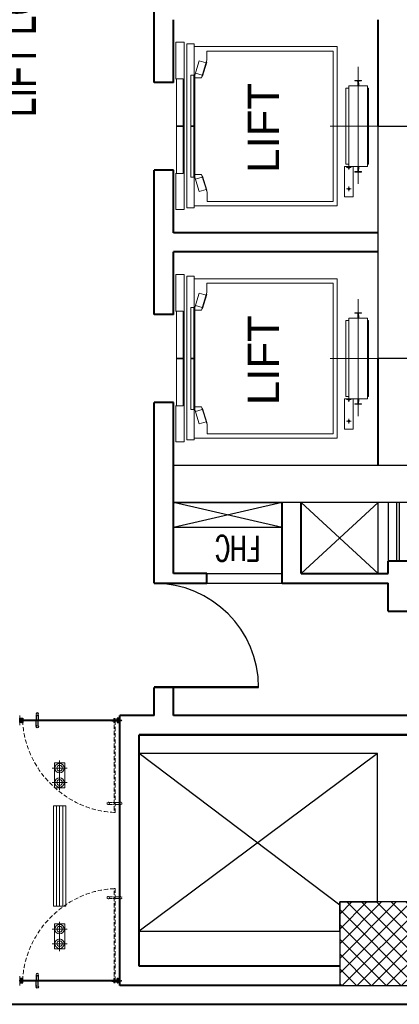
# Model space of a CAD drawing. Header units: inches. Extents: x 371717 to 373017, y 1317902 to 1318657.
# Tile 8 of 11: x 372538 to 372701, y 1317913 to 1318337. Entities that reach past the tile are written whole.
import ezdxf

# ---------------------------------------------------------------- set-up
doc = ezdxf.new("R2010")
doc.units = ezdxf.units.IN
doc.header["$LTSCALE"] = 35
doc.header["$MEASUREMENT"] = 0
doc.linetypes.add('HIDDEN', pattern=[0.375, 0.25, -0.125])
for name, color, linetype in [('2', 7, 'Continuous'), ('A-COLS', 4, 'Continuous'), ('A-DOOR', 7, 'Continuous'), ('A-SHAFT', 1, 'Continuous'), ('A-TEXT-600', 7, 'Continuous'), ('A_ele', 1, 'Continuous'), ('A_Louvers', 16, 'Continuous'), ('LINE', 4, 'Continuous')]:
    doc.layers.add(name, color=color, linetype=linetype)
for name, color, linetype, lineweight in [('A-LIFT', 154, 'Continuous', 9), ('A-WALL', 7, 'Continuous', 40), ('ac grill', 6, 'Continuous', 15), ('COL HATCH', 8, 'Continuous', 13), ('DIM', 221, 'Continuous', 9), ('I-CEIL-light', 150, 'Continuous', 0), ('I-Door', 30, 'Continuous', 15), ('I-Part-Gyps', 5, 'Continuous', 15), ('LIGHTS', 150, 'Continuous', 0)]:
    doc.layers.add(name, color=color, linetype=linetype, lineweight=lineweight)
doc.styles.add('300_simplex', font='simplex.shx', dxfattribs={"width": 0.7, "height": 300})
doc.styles.add('450_arial', font='txt', dxfattribs={"width": 0.7, "height": 48})
doc.styles.add('AR350', font='arial.ttf', dxfattribs={"width": 0.9})

# ---------------------------------------------------------------- blocks, each defined once
blk = doc.blocks.new('DOOR')
for p, q in [((-0.01, 0), (-0.01, 0.9999)), ((0, 0), (0, 1))]:
    blk.add_line(p, q)
blk.add_arc((0, 0), 1, 90, 180)
blk = doc.blocks.new('DFSDFB')
at = {"color": 3, "elevation": -240}
for points in [[(-372040, -46680), (-372040, -46733)], [(-372020, -46680), (-372020, -46733)]]:
    blk.add_lwpolyline(points, dxfattribs=at)
at = {"color": 3}
blk.add_circle((-372030, -46673, -240), 12.5, dxfattribs=at)
blk = doc.blocks.new('FGBFGB')
at = {"layer": 'DIM'}
blk.add_hatch(color=256, dxfattribs=at).paths.add_polyline_path([(-372035, -46743), (-372025, -46743), (-372025, -46733), (-372035, -46733)])
at = {"color": 3, "elevation": -240}
for points in [[(-372035, -46733), (-372035, -46743)], [(-372025, -46733), (-372025, -46743)]]:
    blk.add_lwpolyline(points, dxfattribs=at)
at = {"layer": 'LINE', "color": 4}
blk.add_blockref('DFSDFB', (0, 0), dxfattribs=at)
at = {"layer": 'LINE', "color": 4, "xscale": -1, "rotation": 180}
blk.add_blockref('DFSDFB', (0, -93476), dxfattribs=at)
blk = doc.blocks.new('A$C13574F4D')
at = {"layer": '2', "color": 6, "linetype": 'Continuous'}
for p, q in [((2, 5), (0, 5)), ((0, 5), (0, 0)), ((1, 1), (1, 4)), ((1, 4), (2, 3)), ((22, 1), (1, 1)), ((3, 6), (2, 5)), ((2, 3), (4, 6)), ((3, 7), (3, 7)), ((3, 7), (3, 6)), ((4, 7), (4, 8)), ((4, 7), (4, 7)), ((22, 1), (44, 1)), ((41, 7), (41, 8)), ((41, 7), (41, 7)), ((43, 3), (41, 6)), ((42, 7), (42, 7)), ((42, 7), (42, 6)), ((42, 6), (43, 5)), ((43, 5), (45, 5)), ((44, 4), (43, 3)), ((44, 1), (44, 4)), ((45, 5), (45, 0)), ((0, 0), (45, 0))]:
    blk.add_line(p, q, dxfattribs=at)
for centre, radius, start, end in [((3, 7), 0.5, 29.9989, 210.0003), ((3, 6), 1, 315.001, 29.9996), ((42, 7), 0.5, 330.0011, 149.9997), ((42, 6), 1, 149.9997, 225)]:
    blk.add_arc(centre, radius, start, end, dxfattribs=at)
blk = doc.blocks.new('dhshfh')
at = {"color": 7, "linetype": 'Continuous'}
for p, q in [((0, -6, 0), (2, -5, 0)), ((0, -6, 0), (2, -7, 0)), ((41, -5, 0), (2, -5, 0)), ((41, -7, 0), (2, -7, 0)), ((5, -7, 0), (4, -5, 0)), ((6, -7, 0), (5, -5, 0)), ((6, -7, 0), (5, -5, 0)), ((7, -7, 0), (6, -5, 0)), ((8, -7, 0), (7, -5, 0)), ((9, -7, 0), (8, -5, 0)), ((10, -7, 0), (9, -5, 0)), ((11, -7, 0), (10, -5, 0)), ((12, -7, 0), (11, -5, 0)), ((13, -7, 0), (12, -5, 0)), ((14, -7, 0), (13, -5, 0)), ((15, -7, 0), (14, -5, 0)), ((16, -7, 0), (15, -5, 0)), ((17, -7, 0), (16, -5, 0)), ((17, -7, 0), (16, -5, 0)), ((18, -7, 0), (17, -5, 0)), ((19, -7, 0), (18, -5, 0)), ((20, -7, 0), (19, -5, 0)), ((21, -7, 0), (20, -5, 0)), ((22, -7, 0), (21, -5, 0)), ((23, -7, 0), (22, -5, 0)), ((24, -7, 0), (23, -5, 0)), ((25, -7, 0), (24, -5, 0)), ((26, -7, 0), (25, -5, 0)), ((27, -7, 0), (26, -5, 0)), ((28, -7, 0), (27, -5, 0)), ((29, -7, 0), (28, -5, 0)), ((30, -7, 0), (29, -5, 0)), ((31, -7, 0), (30, -5, 0)), ((32, -7, 0), (31, -5, 0)), ((33, -7, 0), (32, -5, 0)), ((34, -7, 0), (33, -5, 0)), ((35, -7, 0), (34, -5, 0)), ((36, -7, 0), (35, -5, 0)), ((37, -7, 0), (36, -5, 0)), ((38, -7, 0), (37, -5, 0)), ((39, -7, 0), (38, -5, 0)), ((40, -7, 0), (39, -5, 0)), ((41, -5, 0), (41, -3, 0)), ((42, -3, 0), (41, -3, 0)), ((41, -9, 0), (41, -7, 0)), ((42, -9, 0), (41, -9, 0)), ((43, -8, 0), (43, -4, 0))]:
    blk.add_line(p, q, dxfattribs=at)
for centre, start, end in [((42, -4, 0), 0, 90), ((42, -8, 0), 270, 0)]:
    blk.add_arc(centre, 1, start, end, dxfattribs=at)
blk = doc.blocks.new('A$C4B1B412E')
at = {"layer": 'LINE'}
h = blk.add_hatch(dxfattribs=at)
h.set_pattern_fill('ANSI31', color=25, scale=0.2, angle=-90, style=0)
h.set_pattern_definition([(225, (19616.511, 13176.13184), (-0.449012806, 0.449012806), [])])
h.paths.add_polyline_path([(-437, 327), (-437, 342), (-437, 347), (-449, 347), (-449, 327)])
h = blk.add_hatch(dxfattribs=at)
h.set_pattern_fill('ANSI31', color=25, scale=0.2, angle=-90, style=0)
h.set_pattern_definition([(135, (19616.511, -13530.6771), (-0.449012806, -0.449012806), [])])
h.paths.add_polyline_path([(-437, -681), (-437, -697), (-437, -702), (-449, -702), (-449, -681)])
at = {"color": 5, "ltscale": 5}
for p, q in [((-452, 311, 0), (-452, 263, 0)), ((-452, 311, 0), (-437, 311, 0)), ((-449, -671, 0), (-449, 311, 0)), ((-449, 263, 0), (-449, 311, 0)), ((-440, 311, 0), (-440, -671, 0)), ((-440, 263, 0), (-440, 311, 0)), ((-437, 311, 0), (-437, 263, 0)), ((-452, 263, 0), (-449, 263, 0)), ((-437, 263, 0), (-440, 263, 0))]:
    blk.add_line(p, q, dxfattribs=at)
at = {"color": 8, "linetype": 'HIDDEN', "ltscale": 5}
for p, q in [((-1409, 296, 0), (-424, 296, 0)), ((-424, 286, 0), (-1409, 286, 0)), ((-424, 299, 0), (-471, 299, 0)), ((-471, 299, 0), (-471, 296, 0)), ((-471, 296, 0), (-424, 296, 0)), ((-471, 283, 0), (-471, 286, 0)), ((-471, 286, 0), (-424, 286, 0)), ((-424, 283, 0), (-471, 283, 0)), ((-424, 299, 0), (-424, 283, 0))]:
    blk.add_line(p, q, dxfattribs=at)
at = {"color": 8, "linetype": 'HIDDEN'}
for p, q in [((-1319, 296, 0), (-1319, 286, 0)), ((-1309, 296, 0), (-1309, 286, 0))]:
    blk.add_line(p, q, dxfattribs=at)
at = {"color": 8, "linetype": 'HIDDEN', "elevation": 0}
for points in [[(-1324, 348), (-1324, 296)], [(-1304, 348), (-1304, 296)], [(-1324, 233), (-1324, 286)], [(-1304, 233), (-1304, 286)]]:
    blk.add_lwpolyline(points, dxfattribs=at)
at = {"color": 8, "linetype": 'HIDDEN', "ltscale": 5, "elevation": 0}
blk.add_lwpolyline([(-1409, 296), (-1409, 286)], dxfattribs=at)
at = {"color": 5, "ltscale": 5, "elevation": 0}
blk.add_lwpolyline([(-449, -671), (-440, -671)], dxfattribs=at)
at = {"color": 8, "linetype": 'HIDDEN'}
for centre in [(-1314, 356, 0), (-1314, 225, 0)]:
    blk.add_circle(centre, 12.5, dxfattribs=at)
at = {"color": 252, "linetype": 'HIDDEN', "ltscale": 5, "extrusion": (-3.33482e-11, -6.26733e-09, -1)}
blk.add_ellipse((-510, 227, 0), major_axis=(-668, 668, 0), ratio=0.900623, start_param=3.910619, end_param=5.509863, dxfattribs=at)
at = {"color": 5, "ltscale": 5, "extrusion": (-3.33482e-11, -6.26733e-09, -1)}
blk.add_ellipse((-444, 290, 0), major_axis=(2.8, 2.8, 0), ratio=1, start_param=3.141593, end_param=9.424778, dxfattribs=at)
at = {"color": 8, "linetype": 'HIDDEN', "ltscale": 5, "extrusion": (-6.26733e-09, 3.33482e-11, -1)}
blk.add_ellipse((-444, 290, 0), major_axis=(2.8, -2.8, 0), ratio=1, start_param=3.141593, end_param=9.424778, dxfattribs=at)
at = {"layer": '2', "color": 6, "linetype": 'Continuous'}
for p, q in [((-467, 348, 0), (-454, 348, 0)), ((-467, 330, 0), (-467, 348, 0)), ((-465, 330, 0), (-467, 330, 0)), ((-465, 329, 0), (-467, 329, 0)), ((-467, 329, 0), (-467, 326, 0)), ((-467, 325, 0), (-467, 326, 0)), ((-467, 322, 0), (-467, 325, 0)), ((-465, 322, 0), (-467, 322, 0)), ((-466, 332, 0), (-466, 346, 0)), ((-463, 329, 0), (-466, 332, 0)), ((-465, 347, 0), (-461, 347, 0)), ((-464, 328, 0), (-465, 330, 0)), ((-464, 329, 0), (-465, 329, 0)), ((-465, 327, 0), (-464, 328, 0)), ((-465, 324, 0), (-464, 323, 0)), ((-464, 322, 0), (-465, 322, 0)), ((-464, 327, 0), (-464, 328, 0)), ((-452, 326, 0), (-464, 326, 0)), ((-452, 325, 0), (-464, 325, 0)), ((-463, 327, 0), (-462, 328, 0)), ((-460, 347, 0), (-457, 347, 0)), ((-457, 345, 0), (-457, 346, 0)), ((-455, 327, 0), (-457, 345, 0)), ((-455, 342, 0), (-454, 328, 0)), ((-453, 326, 0), (-455, 326, 0)), ((-454, 348, 0), (-454, 345, 0)), ((-454, 345, 0), (-453, 345, 0)), ((-453, 343, 0), (-454, 343, 0)), ((-451, 329, 0), (-454, 329, 0)), ((-454, 328, 0), (-452, 328, 0)), ((-454, 328, 0), (-453, 328, 0)), ((-454, 323, 0), (-452, 323, 0)), ((-451, 322, 0), (-454, 322, 0)), ((-453, 345, 0), (-452, 343, 0)), ((-452, 328, 0), (-452, 326, 0)), ((-452, 323, 0), (-452, 325, 0)), ((-451, 328, 0), (-451, 329, 0)), ((-451, 326, 0), (-451, 328, 0)), ((-445, 326, 0), (-451, 326, 0)), ((-451, 325, 0), (-451, 322, 0)), ((-438, 325, 0), (-451, 325, 0)), ((-444, 326, 0), (-445, 326, 0)), ((-444, 326, 0), (-444, 326, 0)), ((-424, 326, 0), (-444, 326, 0)), ((-438, 322, 0), (-438, 325, 0)), ((-435, 322, 0), (-438, 322, 0)), ((-437, 343, 0), (-436, 345, 0)), ((-425, 325, 0), (-437, 325, 0)), ((-437, 325, 0), (-437, 323, 0)), ((-437, 323, 0), (-435, 323, 0)), ((-436, 345, 0), (-435, 345, 0)), ((-434, 343, 0), (-436, 343, 0)), ((-435, 345, 0), (-435, 348, 0)), ((-435, 348, 0), (-422, 348, 0)), ((-433, 344, 0), (-433, 345, 0)), ((-432, 346, 0), (-424, 346, 0)), ((-425, 323, 0), (-424, 324, 0)), ((-424, 322, 0), (-425, 322, 0)), ((-423, 322, 0), (-424, 322, 0)), ((-423, 345, 0), (-423, 327, 0)), ((-422, 322, 0), (-423, 322, 0)), ((-422, 348, 0), (-422, 322, 0)), ((-465, -676, 0), (-467, -676, 0)), ((-467, -676, 0), (-467, -679, 0)), ((-467, -679, 0), (-467, -681, 0)), ((-467, -684, 0), (-467, -681, 0)), ((-465, -684, 0), (-467, -684, 0)), ((-465, -684, 0), (-467, -684, 0)), ((-467, -684, 0), (-467, -702, 0)), ((-467, -702, 0), (-454, -702, 0)), ((-463, -683, 0), (-466, -686, 0)), ((-466, -687, 0), (-466, -700, 0)), ((-464, -677, 0), (-465, -676, 0)), ((-465, -679, 0), (-464, -678, 0)), ((-465, -681, 0), (-464, -682, 0)), ((-464, -683, 0), (-465, -684, 0)), ((-464, -683, 0), (-465, -684, 0)), ((-465, -701, 0), (-461, -701, 0)), ((-452, -679, 0), (-464, -679, 0)), ((-452, -681, 0), (-464, -681, 0)), ((-464, -682, 0), (-464, -683, 0)), ((-463, -681, 0), (-462, -683, 0)), ((-460, -701, 0), (-457, -701, 0)), ((-455, -681, 0), (-457, -699, 0)), ((-457, -699, 0), (-457, -700, 0)), ((-453, -681, 0), (-455, -681, 0)), ((-455, -697, 0), (-454, -682, 0)), ((-451, -676, 0), (-454, -676, 0)), ((-454, -677, 0), (-452, -678, 0)), ((-454, -683, 0), (-452, -682, 0)), ((-454, -682, 0), (-453, -682, 0)), ((-451, -684, 0), (-454, -684, 0)), ((-453, -697, 0), (-454, -698, 0)), ((-454, -702, 0), (-454, -700, 0)), ((-454, -700, 0), (-453, -700, 0)), ((-453, -700, 0), (-452, -698, 0)), ((-452, -678, 0), (-452, -679, 0)), ((-452, -682, 0), (-452, -681, 0)), ((-451, -679, 0), (-451, -676, 0)), ((-438, -679, 0), (-451, -679, 0)), ((-445, -681, 0), (-451, -681, 0)), ((-451, -681, 0), (-451, -682, 0)), ((-451, -683, 0), (-451, -684, 0)), ((-444, -680, 0), (-445, -681, 0)), ((-444, -681, 0), (-444, -680, 0)), ((-424, -681, 0), (-444, -681, 0)), ((-435, -676, 0), (-438, -676, 0)), ((-438, -676, 0), (-438, -679, 0)), ((-437, -678, 0), (-435, -677, 0)), ((-437, -679, 0), (-437, -678, 0)), ((-425, -679, 0), (-437, -679, 0)), ((-437, -698, 0), (-436, -700, 0)), ((-434, -698, 0), (-436, -697, 0)), ((-436, -700, 0), (-435, -700, 0)), ((-435, -700, 0), (-435, -702, 0)), ((-435, -702, 0), (-422, -702, 0)), ((-433, -699, 0), (-433, -700, 0)), ((-432, -701, 0), (-424, -701, 0)), ((-424, -676, 0), (-425, -677, 0)), ((-425, -678, 0), (-424, -679, 0)), ((-423, -676, 0), (-424, -676, 0)), ((-422, -676, 0), (-423, -676, 0)), ((-423, -700, 0), (-423, -682, 0)), ((-422, -702, 0), (-422, -676, 0))]:
    blk.add_line(p, q, dxfattribs=at)
for centre, radius, start, end in [((-465, 346, 0), 0.8, 90, 180), ((-465, 332, 0), 0.8, 180, 225), ((-464, 327, 0), 0.4, 150, 270), ((-464, 324, 0), 0.4, 90, 210), ((-465, 328, 0), 0.801, 329.9994, 45.0005), ((-464, 327, 0), 0.6, 150, 330.0002), ((-465, 323, 0), 0.801, 314.9995, 30.0006), ((-463, 328, 0), 0.5, 330, 45), ((-461, 347, 0), 0.3, 180, 0), ((-457, 346, 0), 0.8, 3.8105, 90), ((-454, 342, 0), 0.8, 75, 183.8141), ((-455, 327, 0), 0.5, 183.8144, 270), ((-454, 329, 0), 0.65, 90, 251.0755), ((-454, 322, 0), 0.65, 108.9245, 270), ((-452, 343, 0), 0.5, 254.9999, 30.0001), ((-453, 327, 0), 0.6, 270.0001, 90), ((-451, 328, 0), 0.3, 270, 90), ((-436, 343, 0), 0.5, 149.9999, 285), ((-435, 322, 0), 0.65, 270, 71.0754), ((-434, 344, 0), 0.8, 285, 0), ((-432, 345, 0), 0.8, 90, 179.9999), ((-425, 324, 0), 0.4, 330.0001, 90), ((-424, 323, 0), 0.8, 150, 225.0002), ((-424, 345, 0), 0.8, 0.0001, 90), ((-424, 327, 0), 0.8, 270, 0), ((-465, -687, 0), 0.8, 135, 180), ((-465, -700, 0), 0.8, 180, 270), ((-464, -679, 0), 0.4, 150, 270), ((-464, -681, 0), 0.4, 90, 210), ((-465, -678, 0), 0.801, 329.9994, 45.0005), ((-464, -682, 0), 0.6, 29.9998, 210), ((-465, -683, 0), 0.801, 314.9995, 30.0006), ((-463, -683, 0), 0.5, 315, 30), ((-461, -701, 0), 0.3, 0, 180), ((-457, -700, 0), 0.8, 270, 356.1895), ((-455, -681, 0), 0.5, 90, 176.1856), ((-454, -697, 0), 0.8, 176.1859, 285), ((-454, -677, 0), 0.65, 90, 251.0755), ((-454, -683, 0), 0.65, 108.9245, 270), ((-453, -681, 0), 0.6, 270, 89.9999), ((-452, -698, 0), 0.5, 329.9999, 105.0001), ((-451, -682, 0), 0.3, 270, 90), ((-436, -698, 0), 0.5, 75, 210.0001), ((-435, -677, 0), 0.65, 288.9246, 90), ((-434, -699, 0), 0.8, 0, 75), ((-432, -700, 0), 0.8, 180.0001, 270), ((-424, -678, 0), 0.8, 134.9998, 210), ((-425, -679, 0), 0.4, 270, 29.9999), ((-424, -682, 0), 0.8, 0, 90), ((-424, -700, 0), 0.8, 270, 359.9999)]:
    blk.add_arc(centre, radius, start, end, dxfattribs=at)
at = {"layer": 'I-Part-Gyps', "lineweight": 15}
for p, q in [((-394, 348, 0), (-494, 348, 0)), ((-394, -702, 0), (-494, -702, 0)), ((-394, -702, 0), (-494, -702, 0))]:
    blk.add_line(p, q, dxfattribs=at)
at = {"layer": 'LINE', "color": 25, "elevation": 0}
for points in [[(-449, 327), (-449, 347), (-437, 347), (-437, 342), (-437, 342), (-437, 327)], [(-449, -681), (-449, -702), (-437, -702), (-437, -697), (-437, -697), (-437, -681)]]:
    blk.add_lwpolyline(points, close=True, dxfattribs=at)
at = {"layer": 'LINE', "color": 4, "extrusion": (0, 0, -1), "zscale": -1}
blk.add_blockref('A$C13574F4D', (422, 317, 0), dxfattribs=at)
at = {"layer": 'LINE', "color": 4, "rotation": 270}
blk.add_blockref('dhshfh', (-438, 366, 0), dxfattribs=at)
at = {"layer": 'LINE', "color": 4, "extrusion": (0, 0, -1), "zscale": -1, "rotation": 270}
blk.add_blockref('FGBFGB', (47182, -372548, -240), dxfattribs=at)
at = {"layer": 'LINE', "color": 4, "extrusion": (0, 0, -1), "xscale": -1, "zscale": -1, "rotation": 180}
blk.add_blockref('A$C13574F4D', (422, -671, 0), dxfattribs=at)
blk = doc.blocks.new('cflgrid-flat-3')
at = {"layer": 'I-CEIL-light', "ltscale": 10}
for p, q in [((300, 420), (300, 180)), ((420, 300), (180, 300))]:
    blk.add_line(p, q, dxfattribs=at)
for radius in [75, 45]:
    blk.add_circle((300, 300), radius, dxfattribs=at)
blk = doc.blocks.new('A$C64E82A7A')
at = {"layer": 'LIGHTS', "linetype": 'ByBlock'}
blk.add_lwpolyline([(27, 27), (327, 27), (327, 152), (27, 152)], close=True, dxfattribs=at)
at = {"layer": 'LIGHTS', "ltscale": 10}
for p, xscale, yscale, zscale, rotation in [((-135, -135), 0.7499999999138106, 0.7499999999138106, 0.7499999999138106, 0.01273986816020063), ((488, -135), -0.7499999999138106, 0.75, 0.75, 359.9872601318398)]:
    blk.add_blockref('cflgrid-flat-3', p, dxfattribs=dict(at, xscale=xscale, yscale=yscale, zscale=zscale, rotation=rotation))
blk = doc.blocks.new('A$C4DBF7927')
at = {"layer": 'ac grill'}
for p, q in [((38, 0), (38, -1200)), ((75, 0), (75, -1200)), ((112, 0), (112, -1200))]:
    blk.add_line(p, q, dxfattribs=at)
blk.add_lwpolyline([(0, -1200), (150, -1200), (150, 0), (0, 0)], close=True, dxfattribs=at)

msp = doc.modelspace()

# ---------------------------------------------------------------- hatches: boundary and pattern name
at = {"layer": 'COL HATCH'}
h = msp.add_hatch(dxfattribs=at)
h.set_pattern_fill('ANSI37', color=256, scale=36, angle=90, style=0)
h.set_pattern_definition([(135, (372711.621, 1317618.76), (-3.18198, -3.18198), []), (225, (372711.621, 1317618.76), (3.18198, -3.18198), [])])
h.paths.add_polyline_path([(372711.62, 1317921.16), (372711.62, 1317957.16), (372675.62, 1317957.16), (372675.62, 1317921.16)])

# ---------------------------------------------------------------- linework, layer by layer
at = {"layer": 'A-COLS', "elevation": -0.06}
for points in [[(372692.18, 1318191.34), (372692.18, 1318291.42), (372704.78, 1318291.42), (372704.78, 1318191.34)], [(372603.98, 1318145.44), (372704.78, 1318145.44), (372704.78, 1318129.24), (372603.98, 1318129.24)]]:
    msp.add_lwpolyline(points, close=True, dxfattribs=at)
at = {"layer": 'A-COLS', "ltscale": 2.5, "elevation": -0.06}
msp.add_lwpolyline([(372711.62, 1317921.16), (372711.62, 1317957.16), (372675.62, 1317957.16), (372675.62, 1317921.16)], close=True, dxfattribs=at)
at = {"layer": 'A-LIFT'}
for p, q in [((372683.61, 1318317.03, -0.06), (372683.61, 1318266.61, -0.06)), ((372612.82, 1318313.39, -0.06), (372612.82, 1318269.45, -0.06)), ((372671.57, 1318291.42, -0.06), (372691.95, 1318291.42, -0.06)), ((372680.54, 1318273.69, -0.06), (372678.59, 1318273.69, -0.06)), ((372679.57, 1318272.71, -0.06), (372679.57, 1318274.67, -0.06)), ((372679.57, 1318263.46, -0.06), (372679.57, 1318265.42, -0.06)), ((372680.54, 1318264.44, -0.06), (372678.59, 1318264.44, -0.06)), ((372683.61, 1318216.95, -0.06), (372683.61, 1318166.53, -0.06)), ((372612.82, 1318213.31, -0.06), (372612.82, 1318169.37, -0.06)), ((372671.57, 1318191.34, -0.06), (372691.95, 1318191.34, -0.06)), ((372680.54, 1318173.61, -0.06), (372678.59, 1318173.61, -0.06)), ((372679.57, 1318172.63, -0.06), (372679.57, 1318174.59, -0.06)), ((372680.54, 1318164.36, -0.06), (372678.59, 1318164.36, -0.06)), ((372679.57, 1318163.38, -0.06), (372679.57, 1318165.34, -0.06))]:
    msp.add_line(p, q, dxfattribs=at)
at = {"layer": 'A-LIFT', "elevation": -0.06}
for points in [[(372605.02, 1318311.66), (372605.02, 1318327.65), (372608.66, 1318327.65), (372608.66, 1318255.57), (372605.02, 1318255.57), (372605.02, 1318271.18)], [(372612.98, 1318257.09), (372674.51, 1318257.09), (372674.51, 1318325.75), (372612.98, 1318325.75)], [(372613.19, 1318270.58), (372616.06, 1318270.58), (372618.49, 1318263.06), (372618.49, 1318259.02), (372672.82, 1318259.02), (372672.82, 1318323.82), (372618.38, 1318323.82), (372618.38, 1318319.81), (372616.06, 1318312.26), (372613.19, 1318312.26)], [(372613.19, 1318313.39), (372615.09, 1318319.61), (372618.04, 1318318.71)], [(372616.29, 1318312.99), (372616.47, 1318312.94), (372618.33, 1318319.02), (372618.15, 1318319.08)], [(372616.4, 1318313.36), (372613.45, 1318314.27)], [(372679.57, 1318275.04), (372678.29, 1318275.04), (372678.29, 1318307.8), (372679.57, 1318307.8)], [(372687.66, 1318275.04), (372688.04, 1318275.04), (372688.04, 1318307.8), (372687.66, 1318307.8)], [(372613.19, 1318269.45), (372615.09, 1318263.23), (372618.04, 1318264.13)], [(372616.4, 1318269.48), (372613.45, 1318268.57)], [(372616.29, 1318269.85), (372616.47, 1318269.9), (372618.33, 1318263.82), (372618.15, 1318263.76)], [(372605.02, 1318211.58), (372605.02, 1318227.57), (372608.66, 1318227.57), (372608.66, 1318155.49), (372605.02, 1318155.49), (372605.02, 1318171.1)], [(372612.98, 1318157.01), (372674.51, 1318157.01), (372674.51, 1318225.67), (372612.98, 1318225.67)], [(372613.19, 1318170.5), (372616.06, 1318170.5), (372618.49, 1318162.98), (372618.49, 1318158.94), (372672.82, 1318158.94), (372672.82, 1318223.74), (372618.38, 1318223.74), (372618.38, 1318219.73), (372616.06, 1318212.18), (372613.19, 1318212.18)], [(372613.19, 1318213.31), (372615.09, 1318219.53), (372618.04, 1318218.63)], [(372616.29, 1318212.91), (372616.47, 1318212.86), (372618.33, 1318218.94), (372618.15, 1318219)], [(372616.4, 1318213.28), (372613.45, 1318214.19)], [(372679.57, 1318174.96), (372678.29, 1318174.96), (372678.29, 1318207.72), (372679.57, 1318207.72)], [(372687.66, 1318174.96), (372688.04, 1318174.96), (372688.04, 1318207.72), (372687.66, 1318207.72)], [(372613.19, 1318169.37), (372615.09, 1318163.15), (372618.04, 1318164.05)], [(372616.4, 1318169.4), (372613.45, 1318168.49)], [(372616.29, 1318169.77), (372616.47, 1318169.82), (372618.33, 1318163.74), (372618.15, 1318163.68)]]:
    msp.add_lwpolyline(points, dxfattribs=at)
for points in [[(372609.82, 1318256.32), (372612.98, 1318256.32), (372612.98, 1318326.9), (372609.82, 1318326.9)], [(372605.37, 1318270.99), (372608.24, 1318270.99), (372608.24, 1318311.85), (372605.37, 1318311.85)], [(372611.51, 1318269.45), (372613.19, 1318269.45), (372613.19, 1318313.39), (372611.51, 1318313.39)], [(372687.66, 1318274.08), (372687.66, 1318308.76), (372679.57, 1318308.76), (372679.57, 1318274.08)], [(372608.24, 1318291.54), (372605.37, 1318291.54), (372605.37, 1318291.54), (372608.24, 1318291.54)], [(372605.37, 1318291.3), (372608.24, 1318291.3), (372608.24, 1318291.3), (372605.37, 1318291.3)], [(372611.51, 1318291.52), (372612.82, 1318291.52), (372612.82, 1318291.52), (372611.51, 1318291.52)], [(372612.82, 1318291.32), (372611.51, 1318291.32), (372611.51, 1318291.32), (372612.82, 1318291.32)], [(372681.49, 1318274.08), (372681.49, 1318260.97), (372677.64, 1318260.97), (372677.64, 1318274.08)], [(372609.82, 1318156.24), (372612.98, 1318156.24), (372612.98, 1318226.82), (372609.82, 1318226.82)], [(372605.37, 1318170.91), (372608.24, 1318170.91), (372608.24, 1318211.77), (372605.37, 1318211.77)], [(372611.51, 1318169.37), (372613.19, 1318169.37), (372613.19, 1318213.31), (372611.51, 1318213.31)], [(372687.66, 1318174), (372687.66, 1318208.68), (372679.57, 1318208.68), (372679.57, 1318174)], [(372608.24, 1318191.46), (372605.37, 1318191.46), (372605.37, 1318191.46), (372608.24, 1318191.46)], [(372605.37, 1318191.22), (372608.24, 1318191.22), (372608.24, 1318191.22), (372605.37, 1318191.22)], [(372611.51, 1318191.44), (372612.82, 1318191.44), (372612.82, 1318191.44), (372611.51, 1318191.44)], [(372612.82, 1318191.24), (372611.51, 1318191.24), (372611.51, 1318191.24), (372612.82, 1318191.24)], [(372681.49, 1318174), (372681.49, 1318160.89), (372677.64, 1318160.89), (372677.64, 1318174)]]:
    msp.add_lwpolyline(points, close=True, dxfattribs=at)
for points in [[(372685.05, 1318311.15), (372682.16, 1318311.15), (372682.16, 1318311.06, 0.385135), (372682.28, 1318310.93), (372683.3, 1318310.81, -0.382193), (372683.47, 1318310.62), (372683.47, 1318310.03, -0.131652), (372683.47, 1318310.01), (372683.42, 1318309.93, 0.131652), (372683.41, 1318309.91), (372683.41, 1318308.8, 0.414214), (372683.45, 1318308.76), (372683.76, 1318308.76, 0.414214), (372683.8, 1318308.8), (372683.8, 1318309.91, 0.131652), (372683.79, 1318309.93), (372683.75, 1318310.01, -0.131652), (372683.74, 1318310.03), (372683.74, 1318310.62, -0.382193), (372683.91, 1318310.81), (372684.93, 1318310.93, 0.379256), (372685.05, 1318311.06)], [(372685.05, 1318271.69), (372682.16, 1318271.69), (372682.16, 1318271.78, -0.385135), (372682.28, 1318271.91), (372683.3, 1318272.03, 0.382193), (372683.47, 1318272.22), (372683.47, 1318272.81, 0.131652), (372683.47, 1318272.83), (372683.42, 1318272.91, -0.131652), (372683.41, 1318272.93), (372683.41, 1318274.04, -0.414214), (372683.45, 1318274.08), (372683.76, 1318274.08, -0.414214), (372683.8, 1318274.04), (372683.8, 1318272.93, -0.131652), (372683.79, 1318272.91), (372683.75, 1318272.83, 0.131652), (372683.74, 1318272.81), (372683.74, 1318272.22, 0.382193), (372683.91, 1318272.03), (372684.93, 1318271.91, -0.379256), (372685.05, 1318271.78)], [(372685.05, 1318211.07), (372682.16, 1318211.07), (372682.16, 1318210.98, 0.385135), (372682.28, 1318210.85), (372683.3, 1318210.73, -0.382193), (372683.47, 1318210.54), (372683.47, 1318209.95, -0.131652), (372683.47, 1318209.93), (372683.42, 1318209.85, 0.131652), (372683.41, 1318209.83), (372683.41, 1318208.72, 0.414214), (372683.45, 1318208.68), (372683.76, 1318208.68, 0.414214), (372683.8, 1318208.72), (372683.8, 1318209.83, 0.131652), (372683.79, 1318209.85), (372683.75, 1318209.93, -0.131652), (372683.74, 1318209.95), (372683.74, 1318210.54, -0.382193), (372683.91, 1318210.73), (372684.93, 1318210.85, 0.379256), (372685.05, 1318210.98)], [(372685.05, 1318171.61), (372682.16, 1318171.61), (372682.16, 1318171.7, -0.385135), (372682.28, 1318171.83), (372683.3, 1318171.95, 0.382193), (372683.47, 1318172.14), (372683.47, 1318172.73, 0.131652), (372683.47, 1318172.75), (372683.42, 1318172.83, -0.131652), (372683.41, 1318172.85), (372683.41, 1318173.96, -0.414214), (372683.45, 1318174), (372683.76, 1318174, -0.414214), (372683.8, 1318173.96), (372683.8, 1318172.85, -0.131652), (372683.79, 1318172.83), (372683.75, 1318172.75, 0.131652), (372683.74, 1318172.73), (372683.74, 1318172.14, 0.382193), (372683.91, 1318171.95), (372684.93, 1318171.83, -0.379256), (372685.05, 1318171.7)]]:
    msp.add_lwpolyline(points, format="xyb", close=True, dxfattribs=at)
at = {"layer": 'A-LIFT'}
for centre in [(372679.57, 1318273.69, -0.06), (372679.57, 1318264.44, -0.06), (372679.57, 1318173.61, -0.06), (372679.57, 1318164.36, -0.06)]:
    msp.add_circle(centre, 0.4, dxfattribs=at)
at = {"layer": 'A-SHAFT'}
for p, q in [((372650.78, 1318129.24, -0.06), (372603.98, 1318118.44, -0.06)), ((372650.78, 1318118.44, -0.06), (372603.98, 1318129.24, -0.06)), ((372691.95, 1318021.06, -0.06), (372589.22, 1317944.56, -0.06)), ((372675.62, 1317955.83, -0.06), (372589.22, 1318021.06, -0.06))]:
    msp.add_line(p, q, dxfattribs=at)
at = {"layer": 'A-SHAFT', "ltscale": 0.5}
for p, q in [((372659.06, 1318098.64, -0.06), (372692.18, 1318129.24, -0.06)), ((372692.18, 1318098.64, -0.06), (372659.06, 1318129.24, -0.06))]:
    msp.add_line(p, q, dxfattribs=at)
at = {"layer": 'A-SHAFT', "elevation": -0.06}
for points in [[(372603.98, 1318118.44), (372603.98, 1318129.24), (372650.78, 1318129.24), (372650.78, 1318118.44)], [(372589.22, 1318021.06), (372589.22, 1317944.56), (372675.62, 1317944.56), (372675.62, 1317957.16), (372691.95, 1317957.16), (372691.95, 1318021.06)]]:
    msp.add_lwpolyline(points, close=True, dxfattribs=at)
at = {"layer": 'A-SHAFT', "ltscale": 0.5, "elevation": -0.06}
msp.add_lwpolyline([(372692.18, 1318098.64), (372692.18, 1318129.24), (372659.06, 1318129.24), (372659.06, 1318098.64)], close=True, dxfattribs=at)
at = {"layer": 'A-WALL'}
for p, q in [((372595.7, 1318310.32, -0.06), (372595.7, 1318380.52, -0.06)), ((372603.98, 1318310.32, -0.06), (372603.98, 1318337.32, -0.06)), ((372692.18, 1318291.42, -0.06), (372692.18, 1318337.32, -0.06)), ((372603.98, 1318310.32, -0.06), (372595.7, 1318310.32, -0.06)), ((372595.7, 1318210.24, -0.06), (372595.7, 1318272.52, -0.06)), ((372603.98, 1318272.52, -0.06), (372595.7, 1318272.52, -0.06)), ((372603.98, 1318245.52, -0.06), (372603.98, 1318272.52, -0.06)), ((372692.18, 1318245.52, -0.06), (372603.98, 1318245.52, -0.06)), ((372603.98, 1318210.24, -0.06), (372603.98, 1318237.24, -0.06)), ((372692.18, 1318237.24, -0.06), (372603.98, 1318237.24, -0.06)), ((372603.98, 1318210.24, -0.06), (372595.7, 1318210.24, -0.06)), ((372692.18, 1318145.44, -0.06), (372692.18, 1318191.34, -0.06)), ((372595.7, 1318094.5, -0.06), (372595.7, 1318172.44, -0.06)), ((372603.98, 1318172.44, -0.06), (372595.7, 1318172.44, -0.06)), ((372603.98, 1318098.64, -0.06), (372603.98, 1318172.44, -0.06)), ((372650.78, 1318094.5, -0.06), (372650.78, 1318129.24, -0.06)), ((372659.06, 1318098.64, -0.06), (372659.06, 1318129.24, -0.06)), ((372696.5, 1318098.64, -0.06), (372696.5, 1318104.04, -0.06)), ((372618.38, 1318098.64, -0.06), (372603.98, 1318098.64, -0.06)), ((372618.38, 1318094.5, -0.06), (372618.38, 1318098.64, -0.06)), ((372659.06, 1318098.64, -0.06), (372696.5, 1318098.64, -0.06)), ((372595.7, 1318094.5, -0.06), (372618.38, 1318094.5, -0.06)), ((372650.78, 1318094.5, -0.06), (372696.5, 1318094.5, -0.06)), ((372696.5, 1318082.44, -0.06), (372696.5, 1318094.5, -0.06)), ((372696.5, 1318082.44, -0.06), (372704.78, 1318082.44, -0.06)), ((372595.7, 1318037.44, -0.06), (372595.7, 1318049.5, -0.06)), ((372603.98, 1318049.5, -0.06), (372595.7, 1318049.5, -0.06)), ((372603.98, 1318037.44, -0.06), (372603.98, 1318049.5, -0.06)), ((372595.7, 1318037.44, -0.06), (372580.94, 1318037.44, -0.06)), ((372595.7, 1318037.44, -0.06), (372580.94, 1318037.44, -0.06)), ((372580.94, 1317921.16, -0.06), (372580.94, 1318037.44, -0.06)), ((372832.58, 1318037.44, -0.06), (372603.98, 1318037.44, -0.06)), ((372870.38, 1318037.44, -0.06), (372603.98, 1318037.44, -0.06)), ((372832.58, 1318037.44, -0.06), (372603.98, 1318037.44, -0.06)), ((372589.22, 1318029.16, -0.06), (372832.58, 1318029.16, -0.06)), ((372832.58, 1318029.16, -0.06), (372589.22, 1318029.16, -0.06)), ((372589.22, 1317929.44, -0.06), (372589.22, 1318029.16, -0.06)), ((372675.62, 1317929.44, -0.06), (372589.22, 1317929.44, -0.06)), ((372675.62, 1317921.16, -0.06), (372580.94, 1317921.16, -0.06)), ((371729.93, 1317913.06, -0.06), (373014.02, 1317913.06, -0.06))]:
    msp.add_line(p, q, dxfattribs=at)
at = {"layer": 'A-WALL', "ltscale": 0.25}
msp.add_line((372704.78, 1318104.04, -0.06), (372696.5, 1318104.04, -0.06), dxfattribs=at)
at = {"layer": 'A_ele'}
for p, q in [((372618.38, 1318098.64, -0.06), (372650.78, 1318098.64, -0.06)), ((372618.38, 1318094.5, -0.06), (372650.78, 1318094.5, -0.06))]:
    msp.add_line(p, q, dxfattribs=at)
at = {"layer": 'A_Louvers'}
for p, q in [((372696.5, 1318129.24, -0.06), (372696.5, 1318104.04, -0.06)), ((372700.1, 1318129.24, -0.06), (372700.1, 1318104.04, -0.06)), ((372701.18, 1318129.24, -0.06), (372701.18, 1318104.04, -0.06))]:
    msp.add_line(p, q, dxfattribs=at)

# ---------------------------------------------------------------- block references
at = {"layer": 'A-DOOR', "xscale": 44.99999997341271, "yscale": 44.99999997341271, "zscale": 44.99999997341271, "rotation": 270}
msp.add_blockref('DOOR', (372595.7, 1318049.5, -0.06), dxfattribs=at)
at = {"layer": 'ac grill', "xscale": 0.03599999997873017, "yscale": 0.03599999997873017, "zscale": 0.03599999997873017}
msp.add_blockref('A$C4DBF7927', (372552.25, 1317998.57, -0.06), dxfattribs=at)
at = {"layer": 'I-Door', "rotation": 270}
for p, xscale, yscale, zscale in [((372566.63, 1318053.67, -0.05), -0.04114285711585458, 0.04114285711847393, 0.04114285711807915), ((372566.63, 1317904.93, -0.05), 0.04114285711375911, 0.04114285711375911, 0.04114285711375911)]:
    msp.add_blockref('A$C4B1B412E', p, dxfattribs=dict(at, xscale=xscale, yscale=yscale, zscale=zscale))
at = {"layer": 'LIGHTS', "linetype": 'ByBlock', "xscale": 0.03599999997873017, "yscale": 0.03599999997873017, "zscale": 0.03599999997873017, "rotation": 90}
for p in [(372558.19, 1318005.38, -0.06), (372558.19, 1317935.95, -0.05)]:
    msp.add_blockref('A$C64E82A7A', p, dxfattribs=at)

# ---------------------------------------------------------------- texts
at = {"layer": 'A-TEXT-600', "style": '450_arial', "width": 0.7}
msp.add_text('LIFT LOBBY', height=16.2, rotation=90, dxfattribs=at).set_placement((372544.73, 1318295.29, -0.06))
at = {"layer": 'A-TEXT-600', "color": 7, "style": 'AR350'}
for p in [(372649.51, 1318271.32, -0.06), (372649.51, 1318171.24, -0.06)]:
    msp.add_text('LIFT', height=13.5, rotation=90, dxfattribs=at).set_placement(p)
at = {"layer": 'A-TEXT-600', "insert": (372631.55, 1318109.53, -0.06), "char_height": 10.8, "attachment_point": 5, "rotation": 180, "style": '300_simplex'}
msp.add_mtext('FHC', dxfattribs=at)

doc.saveas('drawing.dxf')
